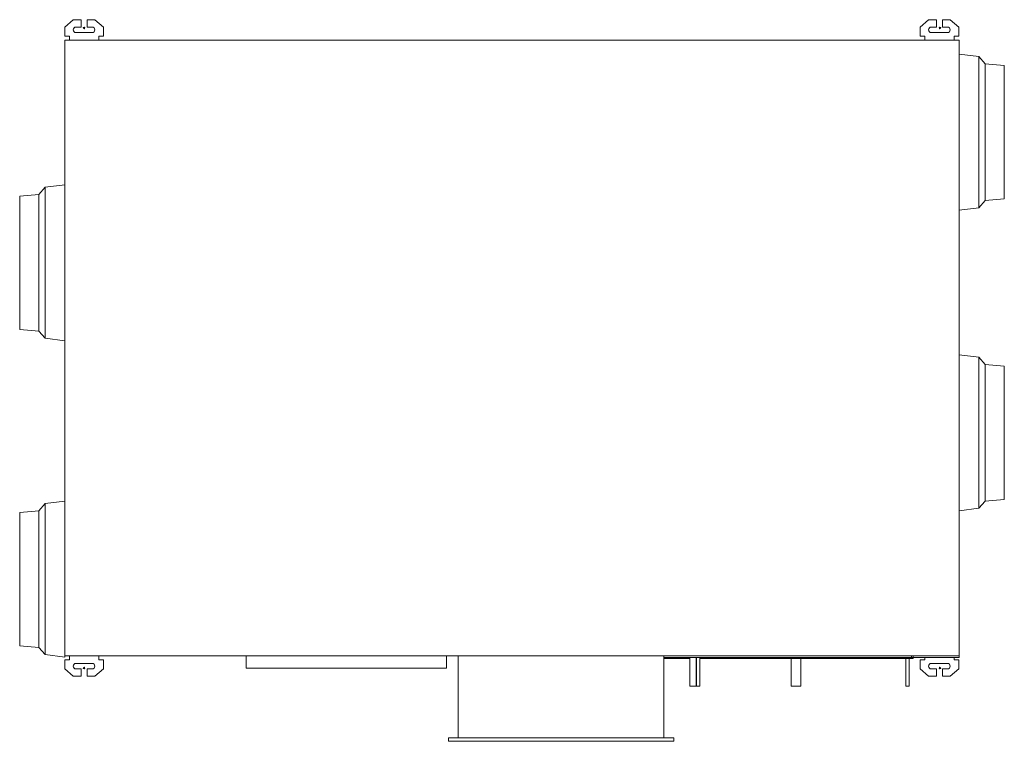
# Model space of a CAD drawing. Header units: millimetres. Extents: x -971 to 971, y -775 to 647.
import ezdxf

# ---------------------------------------------------------------- set-up
doc = ezdxf.new("R2010")
doc.units = ezdxf.units.MM

# ---------------------------------------------------------------- blocks, each defined once
blk = doc.blocks.new('RSen_57_ME_FB_ventilation - heat reclaim_ humidification and air processing_daikin - vkm100gbmv1 - heat reclaim ventilation_ humidification and air processing_daikin_lxwxh 1942x1214x387 mm-2918252-top')
at = {"lineweight": 18}
for p, q in [((-844, 632.5), (-844, 632.5)), ((-844, 629.5), (-844, 629.5)), ((844, 632.5), (844, 632.5)), ((844, 629.5), (844, 629.5)), ((350.7, -610), (350.7, -667)), ((363.4, -667), (363.4, -610)), ((363.8, -610), (363.8, -667)), ((370.2, -667), (370.2, -610)), ((550.5, -612), (550.5, -667)), ((569.6, -667), (569.6, -612)), ((776.8, -612), (776.8, -667)), ((783.2, -667), (783.2, -612)), ((-844, -629.5), (-844, -629.5)), ((-844, -632.5), (-844, -632.5)), ((844, -629.5), (844, -629.5)), ((844, -632.5), (844, -632.5)), ((357, -667), (350.7, -667)), ((363.4, -667), (357, -667)), ((367, -667), (363.8, -667)), ((370.2, -667), (367, -667)), ((560, -667), (550.5, -667)), ((569.6, -667), (560, -667)), ((783.2, -667), (776.8, -667))]:
    blk.add_line(p, q, dxfattribs=at)
for centre, start, end in [((-844, 631), 360, 180), ((-844, 631), 180, 360), ((844, 631), 360, 180), ((844, 631), 180, 360), ((-844, -631), 360, 180), ((-844, -631), 180, 360), ((844, -631), 360, 180), ((844, -631), 180, 360)]:
    blk.add_arc(centre, 1.5, start, end, dxfattribs=at)
blk = doc.blocks.new('RSen_57_ME_FB_SOg - vkm100gbmv1 - SH_daikin_tbq - standard-2917964-top')
at = {"lineweight": 18}
for p, q in [((-865.5, 647.2), (-882.2, 632.7)), ((-865.5, 647.2), (-849.8, 647.2)), ((-849.8, 647.2), (-849.8, 647.2)), ((-849.8, 647.2), (-849.8, 632.7)), ((-849.8, 645.2), (-849.8, 645.2)), ((-838.2, 647.2), (-822.5, 647.2)), ((-838.2, 632.7), (-838.2, 647.2)), ((-822.5, 647.2), (-822.5, 647.2)), ((-805.8, 632.7), (-822.5, 647.2)), ((-822.5, 647.2), (-822.5, 647.2)), ((821.5, 647.2), (804.8, 632.7)), ((821.5, 647.2), (837.2, 647.2)), ((837.2, 647.2), (837.2, 647.2)), ((837.2, 647.2), (837.2, 632.7)), ((837.2, 645.2), (837.2, 645.2)), ((848.8, 647.2), (864.5, 647.2)), ((848.8, 632.7), (848.8, 647.2)), ((864.5, 647.2), (864.5, 647.2)), ((881.2, 632.7), (864.5, 647.2)), ((864.5, 647.2), (864.5, 647.2)), ((-882.2, 632.7), (-882.2, 615)), ((-859.8, 632.7), (-849.8, 632.7)), ((-828.2, 621.7), (-859.8, 621.7)), ((-849.8, 632.7), (-849.8, 632.7)), ((-838.2, 632.7), (-828.2, 632.7)), ((-805.8, 615), (-805.8, 632.7)), ((804.8, 632.7), (804.8, 615)), ((827.2, 632.7), (837.2, 632.7)), ((858.8, 621.7), (827.2, 621.7)), ((837.2, 632.7), (837.2, 632.7)), ((848.8, 632.7), (858.8, 632.7)), ((881.2, 615), (881.2, 632.7)), ((-882.2, 615), (-873, 615)), ((-882, 607), (-882, 178.2)), ((882, 607), (-882, 607)), ((-873, 615), (-873, 607)), ((-815, 607), (-815, 615)), ((-815, 615), (-805.8, 615)), ((-815, 609), (-815, 609)), ((-805.8, 615), (-805.8, 615)), ((804.8, 615), (814, 615)), ((814, 615), (814, 607)), ((872, 607), (872, 615)), ((872, 615), (881.2, 615)), ((872, 609), (872, 609)), ((881.2, 615), (881.2, 615)), ((882, -607), (882, 607)), ((882, 607), (882, 607)), ((920.6, 574.4), (882, 579.2)), ((933.5, 560.2), (920.6, 574.4)), ((971, 556.9), (933.5, 560.2)), ((-920.5, 317), (-933.5, 302.8)), ((-882, 321.8), (-920.5, 317)), ((-933.5, 302.8), (-971, 299.5)), ((933.5, 290.7), (971, 293.9)), ((971, 302.7), (971, 302.7)), ((971, 302.7), (971, 302.7)), ((882, 271.7), (920.6, 276.5)), ((920.6, 276.5), (933.5, 290.7)), ((-882, 157.9), (-882, -607)), ((-971, 36.5), (-933.5, 33.3)), ((-933.5, 33.3), (-920.5, 19.1)), ((-920.5, 19.1), (-882, 14.3)), ((920.6, -18.2), (882, -13.4)), ((933.5, -32.4), (920.6, -18.2)), ((971, -35.7), (933.5, -32.4)), ((-920.5, -306.7), (-933.5, -320.9)), ((-882, -301.9), (-920.5, -306.7)), ((920.6, -316.1), (933.5, -301.9)), ((933.5, -301.9), (971, -298.7)), ((-933.5, -320.9), (-971, -324.1)), ((882, -320.9), (920.6, -316.1)), ((-971, -587.1), (-933.5, -590.4)), ((-933.5, -590.4), (-920.5, -604.6)), ((-920.5, -604.6), (-882, -609.4)), ((-873, -615), (-882.2, -615)), ((-882.2, -615), (-882.2, -632.7)), ((-882, -607), (882, -607)), ((-873, -607), (-873, -615)), ((-815, -615), (-815, -607)), ((-815, -609), (-815, -609)), ((-805.8, -615), (-815, -615)), ((-805.8, -632.7), (-805.8, -615)), ((-805.8, -615), (-805.8, -615)), ((-524, -607), (-129, -607)), ((-524, -607), (-524, -631)), ((-129, -631), (-129, -607)), ((-106.3, -607), (-106.3, -768.6)), ((299.5, -607), (882, -607)), ((299.5, -607), (299.5, -610)), ((882, -610), (299.5, -610)), ((299.5, -768.6), (299.5, -610)), ((350.7, -612), (299.5, -612)), ((363.8, -612), (363.4, -612)), ((730.8, -612), (370.2, -612)), ((730.8, -610), (730.8, -612)), ((788, -612), (730.8, -612)), ((788, -607), (791, -607)), ((788, -607), (788, -612)), ((791, -612), (788, -612)), ((791, -607), (791, -612)), ((791, -612), (791, -612)), ((814, -615), (804.8, -615)), ((804.8, -615), (804.8, -632.7)), ((814, -610), (814, -615)), ((872, -615), (872, -610)), ((881.2, -615), (872, -615)), ((881.2, -632.7), (881.2, -615)), ((881.2, -615), (881.2, -615)), ((882, -607), (882, -607)), ((882, -610), (882, -607)), ((882, -607), (882, -607)), ((882, -610), (882, -610)), ((-882.2, -632.7), (-865.5, -647.2)), ((-859.8, -621.7), (-828.2, -621.7)), ((-849.8, -632.7), (-859.8, -632.7)), ((-849.8, -632.7), (-849.8, -647.2)), ((-849.8, -632.7), (-849.8, -632.7)), ((-828.2, -632.7), (-838.2, -632.7)), ((-838.2, -647.2), (-838.2, -632.7)), ((-822.5, -647.2), (-805.8, -632.7)), ((-129, -631), (-524, -631)), ((-129, -631), (-129, -631)), ((804.8, -632.7), (821.5, -647.2)), ((827.2, -621.7), (858.8, -621.7)), ((837.2, -632.7), (827.2, -632.7)), ((837.2, -632.7), (837.2, -647.2)), ((837.2, -632.7), (837.2, -632.7)), ((858.8, -632.7), (848.8, -632.7)), ((848.8, -647.2), (848.8, -632.7)), ((864.5, -647.2), (881.2, -632.7)), ((-849.8, -647.2), (-865.5, -647.2)), ((-849.8, -645.2), (-849.8, -645.2)), ((-849.8, -647.2), (-849.8, -647.2)), ((-822.5, -647.2), (-838.2, -647.2)), ((-822.5, -647.2), (-822.5, -647.2)), ((-822.5, -647.2), (-822.5, -647.2)), ((837.2, -647.2), (821.5, -647.2)), ((837.2, -645.2), (837.2, -645.2)), ((837.2, -647.2), (837.2, -647.2)), ((864.5, -647.2), (848.8, -647.2)), ((864.5, -647.2), (864.5, -647.2)), ((864.5, -647.2), (864.5, -647.2)), ((319.1, -768.6), (-125.1, -768.6)), ((-125.1, -768.6), (-125.1, -775.4)), ((-125.1, -775.4), (319.1, -775.4)), ((319.1, -775.4), (319.1, -768.6)), ((319.1, -768.6), (319.1, -768.6)), ((319.1, -775.4), (319.1, -775.4))]:
    blk.add_line(p, q, dxfattribs=at)
for centre, start, end in [((-859.8, 627.2), 90, 270), ((-828.2, 627.2), 270, 90), ((827.2, 627.2), 90, 270), ((858.8, 627.2), 270, 90), ((-859.8, -627.2), 90, 270), ((-828.2, -627.2), 270, 90), ((827.2, -627.2), 90, 270), ((858.8, -627.2), 270, 90)]:
    blk.add_arc(centre, 5.5, start, end, dxfattribs=at)
for centre, major_axis, start_param, end_param in [((920.6, 425.4), (0, 149), 0.000043, 3.141635), ((933.5, 425.4), (0, 134.7), 0.000043, 3.141635), ((971, 425.4), (0, 131.5), 0.000043, 3.141635), ((-920.5, 168), (0, 149), 0.000062, 3.141616), ((-882, 168), (0, 153.7), 0.071442, 0.285638), ((-971, 168), (0, 131.5), 0.000044, 3.141634), ((-933.5, 168), (0, 134.7), 0.000062, 3.141616), ((882, 425.4), (0, 153.7), 2.856032, 3.141635), ((-882, 168), (0, 153.7), 1.499397, 1.642196), ((882, -167.2), (0, 153.7), 0.000043, 0.21424), ((920.6, -167.2), (0, 149), 0.000043, 3.141635), ((933.5, -167.2), (0, 134.7), 0.000043, 3.141635), ((971, -167.2), (0, 131.5), 0.000043, 3.141635), ((-920.5, -455.6), (0, 149), 0.000062, 3.141616), ((-971, -455.6), (0, 131.5), 0.000044, 3.141634), ((-933.5, -455.6), (0, 134.7), 0.000062, 3.141616), ((882, -167.2), (0, 153.7), 3.070235, 3.141635), ((-882, -455.6), (0, 153.7), 2.969493, 3.141633)]:
    blk.add_ellipse(centre, major_axis=major_axis, ratio=0.000017, start_param=start_param, end_param=end_param, dxfattribs=at)

msp = doc.modelspace()

# ---------------------------------------------------------------- block references
at = {"lineweight": 18}
for name in ['RSen_57_ME_FB_SOg - vkm100gbmv1 - SH_daikin_tbq - standard-2917964-top', 'RSen_57_ME_FB_ventilation - heat reclaim_ humidification and air processing_daikin - vkm100gbmv1 - heat reclaim ventilation_ humidification and air processing_daikin_lxwxh 1942x1214x387 mm-2918252-top']:
    msp.add_blockref(name, (0, 0), dxfattribs=at)

doc.saveas('drawing.dxf')
